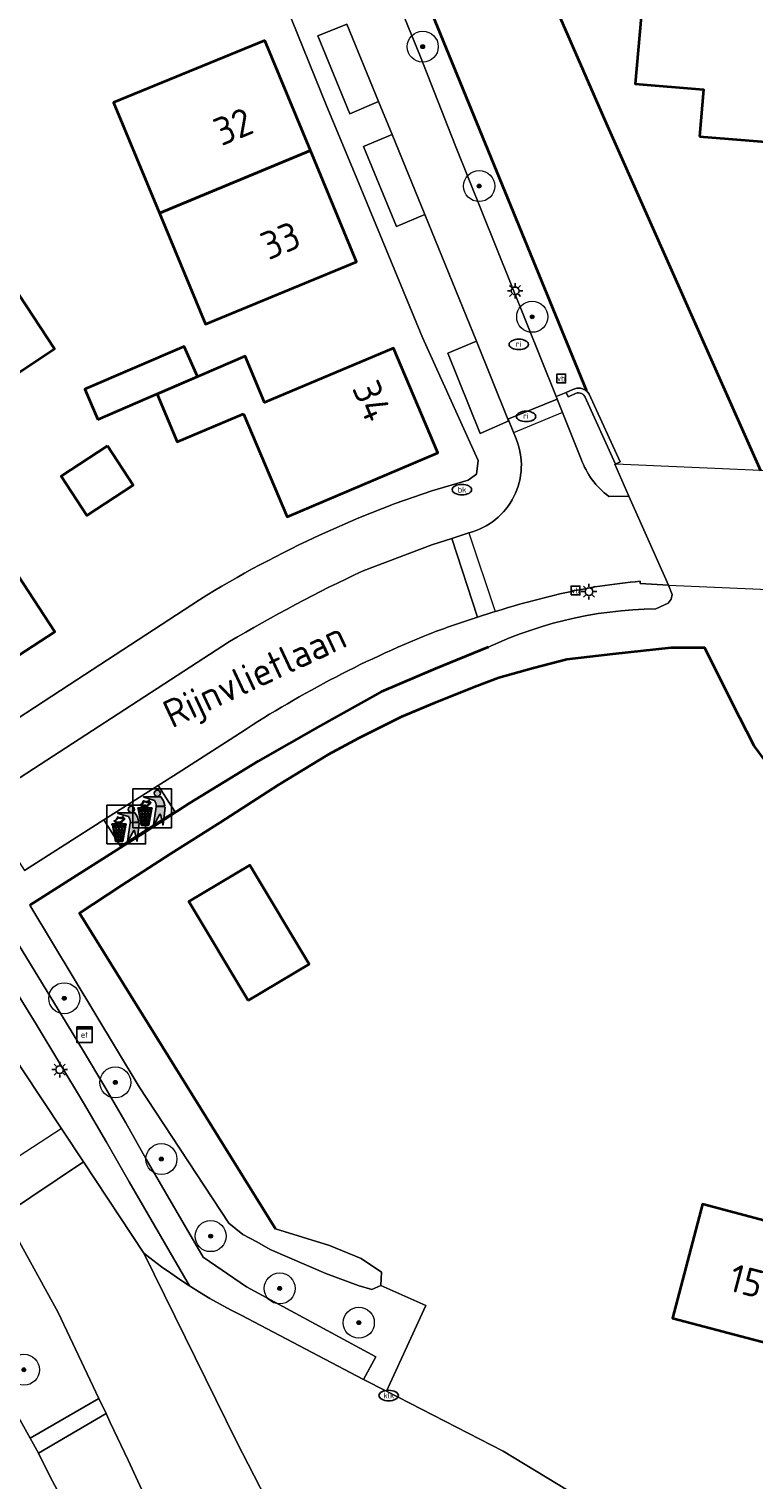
# Model space of a CAD drawing. Header units: metres. Extents: x 89394 to 92106, y 463550 to 466167.
# Tile 32 of 112: x 90460 to 90507, y 465212 to 465305. Entities that reach past the tile are written whole.
import ezdxf
from ezdxf.enums import TextEntityAlignment as Align

# ---------------------------------------------------------------- set-up
doc = ezdxf.new("R2010")
doc.units = ezdxf.units.M
for name, color, linetype, lineweight in [('B-PV-GK-BESCHOEIING-G', 253, 'OB-BESCHOEIING-BLOK', 35), ('B-PV-GR-BOOM-S', 90, 'Continuous', 25), ('B-PV-IE-AFVAL APART PLAATS-S', 7, 'Continuous', 25), ('B-PV-IE-MEUBILAIR-S', 7, 'Continuous', 25), ('B-PV-IE-TERREINAFSCHEIDING_KUNSTMATIG_MUUR-G', 7, 'Continuous', 18), ('B-PV-IE-TERREINAFSCHEIDING_KUNSTMATIG_MUUR-GV', 7, 'Continuous', 18), ('B-PV-KW-KUNSTWERK_DEK-GV', 170, 'Continuous', 18), ('B-PV-OG-BEBOUWING-GV', 7, 'Continuous', 35), ('B-PV-OG-BEBOUWING-T18', 1, 'Continuous', 18), ('B-PV-OG-TERREIN_BEGROEID-GV', 7, 'Continuous', 18), ('B-PV-OG-TERREIN_ERF-GV', 50, 'Continuous', 18), ('B-PV-OG-TOPOGRAFIE-T18', 1, 'Continuous', 18), ('B-PV-OG-WATER-GV', 130, 'Continuous', 18), ('B-PV-VH-VERHARDING_ASFALT-GV', 210, 'Continuous', 18), ('B-PV-VH-VERHARDING_BETONSTRAATSTEEN-GV', 190, 'Continuous', 18), ('B-PV-VH-VERHARDING_OPEN-GV', 40, 'Continuous', 18), ('B-PV-VH-VERHARDING_OPEN_TEGEL-GV', 90, 'Continuous', 18), ('B-PV-VH-VERHARDING_STRAATBAKSTEEN-GV', 40, 'Continuous', 18), ('B-PV-VW-MARKERING_PICTOGRAM-G', 7, 'Continuous', 18)]:
    doc.layers.add(name, color=color, linetype=linetype, lineweight=lineweight)
doc.styles.add('NLCS-ISO', font='NLCS-ISO.ttf')
doc.styles.add('NLCS-ISO-M500-T18', font='NLCS-ISO.ttf', dxfattribs={"height": 0.9})
doc.linetypes.add('OB-BESCHOEIING-BLOK', pattern='A,6,-1,[152,NLCS.SHX,S=2,R=0,X=-1,Y=0]', length=7)

# ---------------------------------------------------------------- blocks, each defined once
blk = doc.blocks.new('SIE-AFVAL APART PLAATS-SO')
h = blk.add_hatch(color=256)
h.dxf.hatch_style = 1
h.paths.add_polyline_path([(-0.09, 0.07), (-1.76, 0.07, 0.819081), (-1.79, -0.09), (-1.4, -2.19, 0.36153), (-1.37, -2.21), (-0.47, -2.21, 0.36153), (-0.44, -2.19), (-0.05, -0.09, 0.819081)])
h.paths.add_polyline_path([(-0.16, -0.1), (-0.2, -0.33), (-0.49, -0.33), (-0.47, -0.1)], flags=16)
h.paths.add_polyline_path([(-0.55, -0.1), (-0.58, -0.33), (-0.87, -0.33), (-0.87, -0.1)], flags=16)
h.paths.add_polyline_path([(-0.22, -0.42), (-0.27, -0.73), (-0.53, -0.73), (-0.5, -0.42)], flags=16)
h.paths.add_polyline_path([(-0.58, -0.42), (-0.61, -0.73), (-0.87, -0.73), (-0.87, -0.42)], flags=16)
h.paths.add_polyline_path([(-0.95, -0.1), (-0.95, -0.33), (-1.27, -0.33), (-1.29, -0.1)], flags=16)
h.paths.add_polyline_path([(-0.95, -0.42), (-0.95, -0.73), (-1.23, -0.73), (-1.26, -0.42)], flags=16)
h.paths.add_polyline_path([(-0.29, -0.83), (-0.34, -1.09), (-0.56, -1.09), (-0.54, -0.83)], flags=16)
h.paths.add_polyline_path([(-0.62, -0.83), (-0.65, -1.09), (-0.87, -1.09), (-0.87, -0.83)], flags=16)
h.paths.add_polyline_path([(-0.95, -0.83), (-0.95, -1.09), (-1.2, -1.09), (-1.22, -0.83)], flags=16)
h.paths.add_polyline_path([(-1.35, -0.33), (-1.64, -0.33), (-1.69, -0.1), (-1.37, -0.1)], flags=16)
h.paths.add_polyline_path([(-1.34, -0.42), (-1.31, -0.73), (-1.57, -0.73), (-1.63, -0.42)], flags=16)
h.paths.add_polyline_path([(-0.36, -1.18), (-0.41, -1.44), (-0.6, -1.44), (-0.57, -1.18)], flags=16)
h.paths.add_polyline_path([(-0.65, -1.18), (-0.68, -1.44), (-0.87, -1.44), (-0.87, -1.18)], flags=16)
h.paths.add_polyline_path([(-1.3, -0.83), (-1.28, -1.09), (-1.5, -1.09), (-1.55, -0.83)], flags=16)
h.paths.add_polyline_path([(-0.95, -1.18), (-0.95, -1.44), (-1.17, -1.44), (-1.19, -1.18)], flags=16)
h.paths.add_polyline_path([(-0.42, -1.53), (-0.47, -1.79), (-0.63, -1.79), (-0.6, -1.53)], flags=16)
h.paths.add_polyline_path([(-1.27, -1.18), (-1.25, -1.44), (-1.44, -1.44), (-1.49, -1.18)], flags=16)
h.paths.add_polyline_path([(-0.69, -1.53), (-0.71, -1.79), (-0.87, -1.79), (-0.87, -1.53)], flags=16)
h.paths.add_polyline_path([(-0.95, -1.53), (-0.95, -1.79), (-1.13, -1.79), (-1.16, -1.53)], flags=16)
h.paths.add_polyline_path([(-1.24, -1.53), (-1.22, -1.79), (-1.37, -1.79), (-1.42, -1.53)], flags=16)
h.paths.add_polyline_path([(-0.49, -1.89), (-0.53, -2.13), (-0.66, -2.13), (-0.64, -1.89)], flags=16)
h.paths.add_polyline_path([(-0.72, -1.89), (-0.74, -2.13), (-0.87, -2.13), (-0.87, -1.89)], flags=16)
h.paths.add_polyline_path([(-0.95, -1.89), (-0.95, -2.13), (-1.1, -2.13), (-1.12, -1.89)], flags=16)
h.paths.add_polyline_path([(-1.21, -1.89), (-1.18, -2.13), (-1.31, -2.13), (-1.35, -1.89)], flags=16)
h.paths.add_polyline_path([(-0.19, 0.78, -0.01173), (-0.3, 0.78, -0.148797), (-0.42, 1.03, -0.136076), (-0.69, 0.87), (-0.78, 0.85, -0.038293), (-1.14, 0.96), (-1.19, 0.81, -0.243822), (-1.56, 0.45, 0.344326), (-1, 0.22, -0.139345), (-0.6, 0.22, 0.618436), (-0.56, 0.27, -0.441494), (-0.47, 0.44, 0.309048)])
h.paths.add_polyline_path([(-0.49, 0.51, 0.351556), (-0.64, 0.31, 0.121061), (-1.02, 0.29, -0.288745), (-1.45, 0.42, 0.203599), (-1.12, 0.79), (-1.09, 0.87, 0.083075), (-0.28, 0.71, -0.242261)], flags=16)
h.paths.add_polyline_path([(-0.4, 0.79, -0.023345), (-0.63, 0.82, 0.07081), (-0.46, 0.9, 0.059965)], flags=16)
h.paths.add_polyline_path([(1.12, 1.48), (-1.07, 1.48, 0.860559), (-1.08, 1.42), (0.29, 1, -0.146703), (0.53, 0.28, 0.421968), (0.56, 0.25), (1.6, 0.31, 0.450293), (1.63, 0.34, 0.122241)])
h.paths.add_polyline_path([(0.26, 1.93, 1), (1.07, 1.93, 1)])
h.paths.add_polyline_path([(1.65, 0.15, 0.429303), (1.62, 0.18), (0.55, 0.23, 0.38429), (0.51, 0.2), (0.16, -2.16, 0.83726), (0.22, -2.18), (0.99, -0.78, -0.688204), (1.05, -0.78), (1.36, -2.14, 0.84934), (1.42, -2.14)])
for p, q in [((-0.09, 0.07), (-1.76, 0.07)), ((-1.4, -2.19), (-1.79, -0.09)), ((-1.37, -0.1), (-1.69, -0.1)), ((-1.64, -0.33), (-1.69, -0.1)), ((-1.64, -0.33), (-1.35, -0.33)), ((-1.63, -0.42), (-1.34, -0.42)), ((-1.57, -0.73), (-1.63, -0.42)), ((-1.57, -0.73), (-1.31, -0.73)), ((-1.55, -0.83), (-1.3, -0.83)), ((-1.5, -1.09), (-1.55, -0.83)), ((-1.5, -1.09), (-1.28, -1.09)), ((-1.49, -1.18), (-1.27, -1.18)), ((-1.44, -1.44), (-1.49, -1.18)), ((-1.44, -1.44), (-1.25, -1.44)), ((-1.42, -1.53), (-1.24, -1.53)), ((-1.37, -1.79), (-1.42, -1.53)), ((-1.37, -1.79), (-1.22, -1.79)), ((-0.95, -0.1), (-1.29, -0.1)), ((-1.27, -0.33), (-0.95, -0.33)), ((-1.26, -0.42), (-0.95, -0.42)), ((-1.23, -0.73), (-0.95, -0.73)), ((-1.22, -0.83), (-0.95, -0.83)), ((-1.2, -1.09), (-0.95, -1.09)), ((-1.19, -1.18), (-0.95, -1.18)), ((-1.17, -1.44), (-0.95, -1.44)), ((-1.16, -1.53), (-0.95, -1.53)), ((-1.13, -1.79), (-0.95, -1.79)), ((-0.95, -0.1), (-0.95, -0.33)), ((-0.95, -0.42), (-0.95, -0.73)), ((-0.95, -0.83), (-0.95, -1.09)), ((-0.95, -1.18), (-0.95, -1.44)), ((-0.95, -1.53), (-0.95, -1.79)), ((-0.87, -0.1), (-0.87, -0.33)), ((-0.55, -0.1), (-0.87, -0.1)), ((-0.87, -0.33), (-0.58, -0.33)), ((-0.87, -0.42), (-0.87, -0.73)), ((-0.87, -0.42), (-0.58, -0.42)), ((-0.87, -0.73), (-0.61, -0.73)), ((-0.87, -0.83), (-0.62, -0.83)), ((-0.87, -0.83), (-0.87, -1.09)), ((-0.87, -1.09), (-0.65, -1.09)), ((-0.87, -1.18), (-0.65, -1.18)), ((-0.87, -1.18), (-0.87, -1.44)), ((-0.87, -1.44), (-0.68, -1.44)), ((-0.87, -1.53), (-0.69, -1.53)), ((-0.87, -1.53), (-0.87, -1.79)), ((-0.87, -1.79), (-0.71, -1.79)), ((-0.63, -1.79), (-0.47, -1.79)), ((-0.6, -1.44), (-0.41, -1.44)), ((-0.6, -1.53), (-0.42, -1.53)), ((-0.57, -1.18), (-0.36, -1.18)), ((-0.56, -1.09), (-0.34, -1.09)), ((-0.54, -0.83), (-0.29, -0.83)), ((-0.53, -0.73), (-0.27, -0.73)), ((-0.5, -0.42), (-0.22, -0.42)), ((-0.49, -0.33), (-0.2, -0.33)), ((-0.16, -0.1), (-0.47, -0.1)), ((-0.47, -1.79), (-0.42, -1.53)), ((-0.44, -2.19), (-0.05, -0.09)), ((-0.41, -1.44), (-0.36, -1.18)), ((-0.34, -1.09), (-0.29, -0.83)), ((-0.27, -0.73), (-0.22, -0.42)), ((-0.2, -0.33), (-0.16, -0.1)), ((-1.37, -2.21), (-0.47, -2.21)), ((-1.31, -2.13), (-1.35, -1.89)), ((-1.35, -1.89), (-1.21, -1.89)), ((-1.31, -2.13), (-1.18, -2.13)), ((-1.12, -1.89), (-0.95, -1.89)), ((-1.1, -2.13), (-0.95, -2.13)), ((-0.95, -1.89), (-0.95, -2.13)), ((-0.87, -1.89), (-0.87, -2.13)), ((-0.87, -1.89), (-0.72, -1.89)), ((-0.87, -2.13), (-0.74, -2.13)), ((-0.66, -2.13), (-0.53, -2.13)), ((-0.64, -1.89), (-0.49, -1.89)), ((-0.53, -2.13), (-0.49, -1.89))]:
    blk.add_line(p, q)
blk.add_lwpolyline([(-2.5, -2.51), (2.5, -2.51), (2.5, 2.49), (-2.5, 2.49)], close=True)
for points in [[(-0.78, 0.85, -0.038293), (-1.14, 0.96), (-1.19, 0.81, -0.243822), (-1.56, 0.45, 0.344326), (-1, 0.22, -0.139345), (-0.6, 0.22, 0.618436), (-0.56, 0.27, -0.441494), (-0.47, 0.44, 0.309048), (-0.19, 0.78, -0.01173), (-0.3, 0.78, -0.01173)], [(-0.78, 0.85), (-0.69, 0.87, 0.136076), (-0.42, 1.03, 0.156405), (-0.29, 0.77)], [(-0.78, 0.85), (-0.69, 0.87, 0.136076), (-0.42, 1.03, 0.148797), (-0.3, 0.78, 0.148797)], [(-0.63, 0.82, 0.07081), (-0.46, 0.9, 0.059965), (-0.4, 0.79, 0.059965)], [(-0.4, 0.79, -0.023345), (-0.63, 0.82)]]:
    blk.add_lwpolyline(points, format="xyb")
for points in [[(-1.09, 0.87), (-1.12, 0.79, -0.203599), (-1.45, 0.42, 0.288745), (-1.02, 0.29, -0.121061), (-0.64, 0.31, -0.351556), (-0.49, 0.51, 0.242261), (-0.28, 0.71, -0.083075)], [(-1.07, 1.48), (1.12, 1.48, -0.122241), (1.63, 0.34, -0.450293), (1.6, 0.31), (0.56, 0.25, -0.421968), (0.53, 0.28, 0.146703), (0.29, 1), (-1.08, 1.42, -0.860559)], [(0.55, 0.23), (1.62, 0.18, -0.429303), (1.65, 0.15), (1.42, -2.14, -0.84934), (1.36, -2.14), (1.05, -0.78, 0.688204), (0.99, -0.78), (0.22, -2.18, -0.83726), (0.16, -2.16), (0.51, 0.2, -0.38429)]]:
    blk.add_lwpolyline(points, format="xyb", close=True)
for points in [[(-1.35, -0.33), (-1.37, -0.1)], [(-1.31, -0.73), (-1.34, -0.42)], [(-1.28, -1.09), (-1.3, -0.83)], [(-1.27, -0.33), (-1.29, -0.1)], [(-1.25, -1.44), (-1.27, -1.18)], [(-1.23, -0.73), (-1.26, -0.42)], [(-1.22, -1.79), (-1.24, -1.53)], [(-1.2, -1.09), (-1.22, -0.83)], [(-1.17, -1.44), (-1.19, -1.18)], [(-1.13, -1.79), (-1.16, -1.53)], [(-0.71, -1.79), (-0.69, -1.53)], [(-0.68, -1.44), (-0.65, -1.18)], [(-0.65, -1.09), (-0.62, -0.83)], [(-0.63, -1.79), (-0.6, -1.53)], [(-0.61, -0.73), (-0.58, -0.42)], [(-0.6, -1.44), (-0.57, -1.18)], [(-0.58, -0.33), (-0.55, -0.1)], [(-0.56, -1.09), (-0.54, -0.83)], [(-0.53, -0.73), (-0.5, -0.42)], [(-0.49, -0.33), (-0.47, -0.1)], [(-1.18, -2.13), (-1.21, -1.89)], [(-1.18, -2.22), (-1.18, -2.21)], [(-1.1, -2.13), (-1.12, -1.89)], [(-0.74, -2.13), (-0.72, -1.89)], [(-0.66, -2.13), (-0.64, -1.89)]]:
    blk.add_lwpolyline(points)
blk.add_circle((0.66, 1.93), 0.401)
for centre, radius, start, end in [((-1.76, -0.01), 0.0869, 90, 247.281), ((-0.09, -0.01), 0.0869, 292.719, 90), ((-1.37, -2.18), 0.0318, 190.4943, 270), ((-0.47, -2.18), 0.0318, 270, 349.5057)]:
    blk.add_arc(centre, radius, start, end)
blk = doc.blocks.new('SIE-MEUBILAIR_BORD_VERKEER-SO')
blk.add_lwpolyline([(-0.5625, -0.5625), (0.5625, -0.5625), (0.5625, 0.5625), (-0.5625, 0.5625)], close=True)
at = {"style": 'NLCS-ISO'}
blk.add_text('vb', height=0.75, dxfattribs=at).set_placement((0, 0), align=Align.MIDDLE_CENTER)
blk = doc.blocks.new('SIE-MEUBILAIR_KAST_ELEKTRA-SO')
for points in [[(-1, 1), (1, 1), (1, 0.84), (-1, 0.84)], [(-1, 0.76), (1, 0.76), (1, -1), (-1, -1)]]:
    blk.add_lwpolyline(points, close=True)
at = {"style": 'NLCS-ISO'}
blk.add_text('et', height=0.75, dxfattribs=at).set_placement((0, 0), align=Align.MIDDLE_CENTER)
blk = doc.blocks.new('SIE-MEUBILAIR_PAAL_LICHTMAST-SO')
for points in [[(-0.62, 0), (-1, 0)], [(-0.71, 0.71), (-0.44, 0.44)], [(0, 1), (0, 0.62)], [(0.44, 0.44), (0.71, 0.71)], [(1, 0), (0.62, 0)], [(-0.71, -0.71), (-0.44, -0.44)], [(0, -0.62), (0, -1)], [(0.44, -0.44), (0.71, -0.71)]]:
    blk.add_lwpolyline(points)
blk.add_circle((0, 0), 0.5)
blk = doc.blocks.new('SIE-MEUBILAIR_PUT_KOLK-SO')
blk.add_ellipse((0, 0), major_axis=(1.25, 0), ratio=0.54)
at = {"style": 'NLCS-ISO'}
blk.add_text('klk', height=0.75, dxfattribs=at).set_placement((0.03, 0), align=Align.MIDDLE_CENTER)
blk = doc.blocks.new('SIE-MEUBILAIR_PUT_RIOOLPUT-SO')
blk.add_ellipse((0, 0), major_axis=(1.25, 0), ratio=0.54)
at = {"style": 'NLCS-ISO'}
blk.add_text('ri', height=0.75, dxfattribs=at).set_placement((-0.04, 0.07), align=Align.MIDDLE_CENTER)
blk = doc.blocks.new('SIE-MEUBILAIR_PUT_BRANDKRAAN-SO')
blk.add_ellipse((0, 0), major_axis=(1.25, 0), ratio=0.54)
at = {"style": 'NLCS-ISO'}
blk.add_text('bk', height=0.75, dxfattribs=at).set_placement((0.03, 0), align=Align.MIDDLE_CENTER)
blk = doc.blocks.new('SGR-BOOM_GBKN-SO')
at = {"linetype": 'ByBlock', "lineweight": 18}
h = blk.add_hatch(color=0, dxfattribs=at)
h.dxf.hatch_style = 1
edge = h.paths.add_edge_path()
edge.add_arc((0, 0), 0.25, 0, 360)
at = {"color": 0, "linetype": 'ByBlock', "lineweight": 18}
for radius in [2, 0.25]:
    blk.add_circle((0, 0), radius, dxfattribs=at)
at = {"color": 0, "linetype": 'ByBlock', "lineweight": 18, "style": 'NLCS-ISO'}
blk.add_attdef('SOORT', (2.5, 0), '', height=1.5, dxfattribs=at)

msp = doc.modelspace()

# ---------------------------------------------------------------- linework, layer by layer
at = {"layer": 'B-PV-GK-BESCHOEIING-G', "flags": 128}
for points in [[(90474.04, 465338.343), (90477.257, 465329.717), (90480.12, 465321.933), (90484.432, 465311.162), (90491.097, 465294.847), (90496.354, 465281.981)], [(90562.535, 465304.923), (90560.215, 465305.392), (90556.928, 465306.039), (90553.638, 465306.668), (90550.345, 465307.278), (90548.508, 465307.586), (90546.669, 465307.88), (90544.828, 465308.161), (90542.985, 465308.429), (90541.14, 465308.684), (90536.542, 465309.274), (90533.562, 465309.606), (90530.579, 465309.916), (90527.595, 465310.206), (90524.608, 465310.475), (90521.62, 465310.724), (90518.63, 465310.951), (90515.638, 465311.158), (90511.015, 465311.474), (90505.026, 465311.89), (90498.41, 465312.267), (90492.892, 465312.669), (90492.227, 465311.672), (90497.631, 465299.249), (90507.576, 465276.845)], [(90490.027, 465265.457), (90486.607, 465264.071), (90483.132, 465262.585), (90479.197, 465260.38), (90475.203, 465258.108), (90470.795, 465255.393), (90467.616, 465253.332), (90463.516, 465250.737), (90461.624, 465249.539), (90460.503, 465248.83)], [(90539.389, 465243.286), (90534.279, 465244.879), (90532.15, 465249.591), (90520.369, 465252.539), (90512.108, 465254.696), (90510.253, 465255.842), (90508.496, 465257.295), (90507.163, 465259.088), (90505.765, 465261.832), (90503.994, 465265.414), (90501.812, 465265.406), (90498.056, 465265.003), (90495.103, 465264.659), (90492.94, 465264.096), (90490.723, 465263.49), (90489.297, 465262.95), (90486.55, 465261.852), (90484.453, 465260.975), (90481.701, 465259.588), (90479.689, 465258.518), (90476.526, 465256.577), (90472.755, 465254.15), (90469.552, 465252.124), (90466.397, 465250.097), (90463.71, 465248.308), (90476.329, 465227.947)]]:
    msp.add_lwpolyline(points, dxfattribs=at)
at = {"layer": 'B-PV-IE-TERREINAFSCHEIDING_KUNSTMATIG_MUUR-G'}
msp.add_lwpolyline([(90496.532, 465281.775, 0.088451), (90496.354, 465281.981)], format="xyb", dxfattribs=at)
at = {"layer": 'B-PV-IE-TERREINAFSCHEIDING_KUNSTMATIG_MUUR-GV', "flags": 128}
for points in [[(90498.236, 465277.263), (90498.53, 465277.399), (90496.532, 465281.775), (90496.452, 465281.892), (90496.354, 465281.981), (90496.271, 465282.04), (90496.197, 465282.081), (90496.1, 465282.12), (90495.979, 465282.149), (90495.897, 465282.158), (90495.742, 465282.152), (90495.602, 465282.119), (90495.474, 465282.063), (90495.044, 465281.88), (90495.176, 465281.595), (90495.576, 465281.778)], [(90496.258, 465281.627), (90498.236, 465277.263)]]:
    msp.add_lwpolyline(points, dxfattribs=at)
at = {"layer": 'B-PV-IE-TERREINAFSCHEIDING_KUNSTMATIG_MUUR-GV'}
msp.add_lwpolyline([(90495.576, 465281.778, -0.414562), (90496.258, 465281.627)], format="xyb", dxfattribs=at)
at = {"layer": 'B-PV-KW-KUNSTWERK_DEK-GV', "flags": 128}
msp.add_lwpolyline([(90511.602, 465269.025), (90509.1, 465274.701), (90508.167, 465276.818), (90507.576, 465276.845), (90498.236, 465277.263), (90498.183, 465277.25), (90499.096, 465275.201), (90501.653, 465269.459), (90511.036, 465269.05)], close=True, dxfattribs=at)
at = {"layer": 'B-PV-OG-BEBOUWING-GV', "flags": 128}
for points in [[(90503.636, 465298.373), (90508.711, 465297.983), (90509.514, 465307.513), (90500.08, 465308.305), (90499.498, 465301.785), (90503.898, 465301.409)], [(90475.63, 465304.57), (90465.89, 465300.571), (90468.853, 465293.443), (90478.573, 465297.474)], [(90478.573, 465297.474), (90468.853, 465293.443), (90471.825, 465286.292), (90481.55, 465290.296)], [(90459.786, 465288.189), (90453.24, 465283.842), (90455.26, 465280.901), (90458.875, 465283.285), (90459.205, 465282.785), (90462.094, 465284.691)], [(90464.886, 465280.14), (90468.096, 465281.523), (90471.305, 465282.906), (90470.451, 465284.85), (90467.249, 465283.47), (90464.046, 465282.09)], [(90474.264, 465280.499), (90477.088, 465273.866), (90486.788, 465277.98), (90483.925, 465284.731), (90475.622, 465281.24), (90474.366, 465284.227), (90468.706, 465281.761), (90469.989, 465278.691)], [(90465.51, 465278.432), (90462.512, 465276.477), (90464.169, 465273.951), (90467.155, 465275.909)], [(90449.648, 465267.265), (90453.718, 465260.991), (90462.121, 465266.445), (90458.009, 465272.706)], [(90474.573, 465242.687), (90478.486, 465245.029), (90474.664, 465251.413), (90470.752, 465249.07)]]:
    msp.add_lwpolyline(points, close=True, dxfattribs=at)
msp.add_lwpolyline([(90507.878, 465228.476), (90503.837, 465229.545), (90501.894, 465222.202), (90514.784, 465218.792)], dxfattribs=at)
at = {"layer": 'B-PV-OG-TERREIN_BEGROEID-GV', "flags": 128}
for points in [[(90483.216, 465309.545), (90485.664, 465303.511), (90487.904, 465297.821), (90490.536, 465291.257), (90494.407, 465281.624), (90495.044, 465281.88), (90495.474, 465282.063), (90495.602, 465282.119), (90495.742, 465282.152), (90495.897, 465282.158), (90495.979, 465282.149), (90496.1, 465282.12), (90496.197, 465282.081), (90496.271, 465282.04), (90496.354, 465281.981), (90491.097, 465294.847), (90484.432, 465311.162)], [(90474.215, 465227.596), (90473.331, 465228.325), (90467.546, 465237.105), (90460.503, 465248.83), (90461.624, 465249.539), (90463.516, 465250.737), (90467.616, 465253.332), (90470.795, 465255.393), (90475.203, 465258.108), (90479.197, 465260.38), (90483.132, 465262.585), (90486.607, 465264.071), (90490.027, 465265.457), (90490.705, 465265.763), (90491.392, 465266.05), (90492.087, 465266.318), (90492.789, 465266.565), (90493.498, 465266.792), (90494.213, 465266.999), (90494.934, 465267.185), (90495.66, 465267.35), (90496.39, 465267.495), (90497.124, 465267.619), (90497.862, 465267.721), (90498.601, 465267.803), (90499.343, 465267.863), (90500.087, 465267.902), (90500.831, 465267.92), (90501.631, 465268.292), (90501.827, 465268.553), (90501.876, 465268.863), (90501.653, 465269.459), (90499.817, 465269.572), (90499.825, 465269.71)], [(90473.7, 465259.691), (90469.75, 465257.164), (90468.758, 465256.533), (90469.849, 465254.869), (90466.337, 465252.625), (90465.277, 465254.318), (90460.166, 465251.066)], [(90458.438, 465248.437), (90461.314, 465243.761), (90462.569, 465241.719), (90463.957, 465239.42), (90465.325, 465237.109), (90466.674, 465234.786), (90468.003, 465232.452), (90471.67, 465226.133), (90474.464, 465224.219), (90482.787, 465219.714), (90481.996, 465218.238), (90483.473, 465217.482), (90486.014, 465223.008), (90483.104, 465224.301), (90482.534, 465224.052), (90481.644, 465224.301), (90479.577, 465225.067), (90475.979, 465226.634), (90475.124, 465227.115), (90474.215, 465227.596)], [(90443.693, 465244.396), (90448.149, 465237.127), (90450.868, 465232.735), (90453.995, 465227.364), (90456.266, 465223.322), (90457.382, 465220.973), (90457.202, 465220.42), (90460.521, 465214.467), (90464.949, 465217.021), (90462.327, 465222.554), (90458.862, 465228.859)], [(90467.949, 465210.604), (90466.827, 465213.039), (90465.685, 465215.465), (90465.415, 465216.048), (90461.052, 465213.488), (90461.816, 465211.971), (90462.559, 465210.576)]]:
    msp.add_lwpolyline(points, dxfattribs=at)
at = {"layer": 'B-PV-OG-TERREIN_BEGROEID-GV'}
for points in [[(90499.825, 465269.71, 0.033737), (90494.648, 465268.896)], [(90494.648, 465268.896, 0.019579), (90489.341, 465267.398)], [(90489.341, 465267.398, 0.011721), (90486.26, 465266.316)], [(90486.26, 465266.316, 0.051415), (90473.7, 465259.691)]]:
    msp.add_lwpolyline(points, format="xyb", dxfattribs=at)
at = {"layer": 'B-PV-OG-TERREIN_BEGROEID-GV', "flags": 128}
msp.add_lwpolyline([(90456.511, 465248.234), (90456.144, 465247.385), (90455.949, 465246.48), (90455.934, 465245.555), (90456.098, 465244.644), (90456.436, 465243.783), (90457.377, 465242.252), (90459.975, 465238.268), (90463.948, 465232.275), (90467.848, 465226.39), (90468.415, 465225.946), (90468.991, 465225.513), (90469.576, 465225.093), (90470.169, 465224.685), (90470.789, 465224.276), (90466.91, 465230.982), (90465.439, 465233.542), (90463.948, 465236.09), (90462.436, 465238.626), (90460.904, 465241.15), (90459.352, 465243.661)], close=True, dxfattribs=at)
at = {"layer": 'B-PV-OG-TERREIN_ERF-GV', "flags": 128}
for points in [[(90511.015, 465311.474), (90505.026, 465311.89), (90498.41, 465312.267), (90492.892, 465312.669), (90492.227, 465311.672), (90497.631, 465299.249), (90507.576, 465276.845)], [(90423.331, 465305.436), (90441.5, 465277.736), (90442.275, 465276.574), (90454.695, 465257.587), (90463.029, 465263.029), (90471.427, 465268.518)], [(90479.358, 465272.772), (90481.691, 465273.79), (90484.034, 465274.711), (90486.392, 465275.531), (90488.738, 465276.226), (90489.271, 465276.62), (90489.383, 465277.492), (90485.794, 465285.428), (90481.422, 465296.042), (90479.637, 465300.314), (90477.358, 465305.939)], [(90507.163, 465259.088), (90505.765, 465261.832), (90503.994, 465265.414), (90501.812, 465265.406), (90498.056, 465265.003), (90495.103, 465264.659), (90492.94, 465264.096), (90490.723, 465263.49), (90489.297, 465262.95), (90486.55, 465261.852), (90484.453, 465260.975), (90481.701, 465259.588), (90479.689, 465258.518), (90476.526, 465256.577), (90472.755, 465254.15), (90469.552, 465252.124), (90466.397, 465250.097), (90463.71, 465248.308), (90476.329, 465227.947), (90479.799, 465226.885), (90481.843, 465226.051), (90483.157, 465225.162), (90483.104, 465224.301), (90486.014, 465223.008), (90483.473, 465217.482), (90490.996, 465213.63), (90497.965, 465209.392)], [(90514.784, 465218.792), (90501.894, 465222.202), (90503.837, 465229.545), (90507.878, 465228.476)]]:
    msp.add_lwpolyline(points, dxfattribs=at)
for points in [[(90508.711, 465297.983), (90503.636, 465298.373), (90503.898, 465301.409), (90499.498, 465301.785), (90500.08, 465308.305), (90509.514, 465307.513)], [(90465.89, 465300.571), (90475.63, 465304.57), (90478.573, 465297.474), (90481.55, 465290.296), (90471.825, 465286.292), (90468.853, 465293.443)], [(90453.24, 465283.842), (90459.786, 465288.189), (90462.094, 465284.691), (90459.205, 465282.785), (90458.875, 465283.285), (90455.26, 465280.901)], [(90468.096, 465281.523), (90464.886, 465280.14), (90464.046, 465282.09), (90467.249, 465283.47), (90470.451, 465284.85), (90471.305, 465282.906)], [(90475.622, 465281.24), (90483.925, 465284.731), (90486.788, 465277.98), (90477.088, 465273.866), (90474.264, 465280.499), (90469.989, 465278.691), (90468.706, 465281.761), (90474.366, 465284.227)], [(90465.51, 465278.432), (90467.155, 465275.909), (90464.169, 465273.951), (90462.512, 465276.477)], [(90453.718, 465260.991), (90449.648, 465267.265), (90458.009, 465272.706), (90462.121, 465266.445)], [(90474.573, 465242.687), (90470.752, 465249.07), (90474.664, 465251.413), (90478.486, 465245.029)]]:
    msp.add_lwpolyline(points, close=True, dxfattribs=at)
at = {"layer": 'B-PV-OG-TERREIN_ERF-GV'}
msp.add_lwpolyline([(90471.427, 465268.518, -0.031073), (90479.358, 465272.772)], format="xyb", dxfattribs=at)
at = {"layer": 'B-PV-OG-WATER-GV', "flags": 128}
for points in [[(90507.576, 465276.845), (90497.631, 465299.249), (90492.227, 465311.672), (90492.892, 465312.669), (90498.41, 465312.267), (90505.026, 465311.89), (90511.015, 465311.474)], [(90484.432, 465311.162), (90491.097, 465294.847), (90496.354, 465281.981), (90496.452, 465281.892), (90496.532, 465281.775), (90498.53, 465277.399), (90498.236, 465277.263), (90498.183, 465277.25), (90499.096, 465275.201), (90501.653, 465269.459), (90501.876, 465268.863), (90501.827, 465268.553), (90501.631, 465268.292), (90500.831, 465267.92), (90500.087, 465267.902), (90499.343, 465267.863), (90498.601, 465267.803), (90497.862, 465267.721), (90497.124, 465267.619), (90496.39, 465267.495), (90495.66, 465267.35), (90494.934, 465267.185), (90494.213, 465266.999), (90493.498, 465266.792), (90492.789, 465266.565), (90492.087, 465266.318), (90491.392, 465266.05), (90490.705, 465265.763), (90490.027, 465265.457), (90486.607, 465264.071), (90483.132, 465262.585), (90479.197, 465260.38), (90475.203, 465258.108), (90470.795, 465255.393), (90467.616, 465253.332), (90463.516, 465250.737), (90461.624, 465249.539), (90460.503, 465248.83), (90467.546, 465237.105), (90473.331, 465228.325), (90474.215, 465227.596), (90475.124, 465227.115), (90475.979, 465226.634), (90479.577, 465225.067), (90481.644, 465224.301), (90482.534, 465224.052), (90483.104, 465224.301), (90483.157, 465225.162), (90481.843, 465226.051), (90479.799, 465226.885), (90476.329, 465227.947), (90463.71, 465248.308), (90466.397, 465250.097), (90469.552, 465252.124), (90472.755, 465254.15), (90476.526, 465256.577), (90479.689, 465258.518), (90481.701, 465259.588), (90484.453, 465260.975), (90486.55, 465261.852), (90489.297, 465262.95), (90490.723, 465263.49), (90492.94, 465264.096), (90495.103, 465264.659), (90498.056, 465265.003), (90501.812, 465265.406), (90503.994, 465265.414), (90505.765, 465261.832), (90507.163, 465259.088)]]:
    msp.add_lwpolyline(points, dxfattribs=at)
at = {"layer": 'B-PV-VH-VERHARDING_ASFALT-GV', "flags": 128}
for points in [[(90462.559, 465210.576), (90461.816, 465211.971), (90461.052, 465213.488), (90460.521, 465214.467), (90457.202, 465220.42), (90457.382, 465220.973), (90456.266, 465223.322), (90453.995, 465227.364), (90450.868, 465232.735), (90448.149, 465237.127), (90443.693, 465244.396), (90440.222, 465249.752), (90431.903, 465262.294), (90405.166, 465303.081), (90404.791, 465303.648), (90402.323, 465307.378)], [(90447.86, 465256.903), (90447.538, 465257.385), (90442.434, 465254.006), (90442.769, 465253.495), (90448.454, 465244.834), (90457.44, 465231.113), (90458.862, 465228.859), (90463.948, 465232.275), (90459.975, 465238.268), (90457.377, 465242.252), (90456.436, 465243.783), (90456.098, 465244.644), (90455.934, 465245.555), (90455.949, 465246.48), (90456.144, 465247.385), (90456.511, 465248.234), (90456.775, 465248.657), (90457.082, 465249.049), (90457.432, 465249.334), (90457.861, 465249.6), (90459.141, 465250.415), (90459.336, 465250.539), (90456.518, 465254.882), (90455.03, 465253.916)], [(90477.616, 465206.854), (90473.816, 465214.242), (90467.848, 465226.39), (90463.948, 465232.275), (90458.862, 465228.859), (90462.327, 465222.554), (90464.949, 465217.021), (90465.415, 465216.048), (90465.685, 465215.465), (90466.827, 465213.039), (90467.949, 465210.604)], [(90497.965, 465209.392), (90490.996, 465213.63), (90483.473, 465217.482), (90481.996, 465218.238), (90474.115, 465222.384), (90473.433, 465222.733), (90472.76, 465223.097), (90472.094, 465223.475), (90471.437, 465223.868), (90470.789, 465224.276), (90470.169, 465224.685), (90469.576, 465225.093), (90468.991, 465225.513), (90468.415, 465225.946), (90467.848, 465226.39), (90473.816, 465214.242), (90477.616, 465206.854)]]:
    msp.add_lwpolyline(points, dxfattribs=at)
at = {"layer": 'B-PV-VH-VERHARDING_BETONSTRAATSTEEN-GV', "flags": 128}
for points in [[(90480.927, 465305.626), (90482.971, 465300.63), (90483.838, 465298.509), (90484.696, 465296.413), (90485.942, 465293.353), (90489.266, 465285.186), (90491.305, 465280.169), (90494.474, 465281.457), (90494.407, 465281.624), (90490.536, 465291.257), (90487.904, 465297.821), (90485.664, 465303.511), (90483.216, 465309.545)], [(90496.022, 465277.586), (90494.474, 465281.457), (90491.305, 465280.169), (90491.357, 465280.042), (90491.829, 465278.889)], [(90499.825, 465269.71), (90499.817, 465269.572), (90501.653, 465269.459), (90499.096, 465275.201), (90497.808, 465275.181)], [(90489.341, 465267.398), (90487.69, 465272.474), (90486.391, 465272.054), (90481.966, 465270.375)], [(90488.792, 465272.831), (90487.69, 465272.474), (90489.341, 465267.398)], [(90473.365, 465265.813), (90457.343, 465255.417), (90460.166, 465251.066), (90465.277, 465254.318), (90468.758, 465256.533), (90469.75, 465257.164), (90473.7, 465259.691)]]:
    msp.add_lwpolyline(points, dxfattribs=at)
at = {"layer": 'B-PV-VH-VERHARDING_BETONSTRAATSTEEN-GV'}
for points in [[(90491.829, 465278.889, -0.455659), (90488.792, 465272.831)], [(90497.808, 465275.181, -0.148513), (90496.022, 465277.586)], [(90481.966, 465270.375, 0.025643), (90473.365, 465265.813)], [(90494.648, 465268.896, -0.033737), (90499.825, 465269.71)], [(90489.341, 465267.398, -0.019579), (90494.648, 465268.896)], [(90486.26, 465266.316, -0.011721), (90489.341, 465267.398)], [(90473.7, 465259.691, -0.051415), (90486.26, 465266.316)]]:
    msp.add_lwpolyline(points, format="xyb", dxfattribs=at)
at = {"layer": 'B-PV-VH-VERHARDING_BETONSTRAATSTEEN-GV', "flags": 128}
msp.add_lwpolyline([(90468.758, 465256.533), (90465.277, 465254.318), (90466.337, 465252.625), (90469.849, 465254.869)], close=True, dxfattribs=at)
at = {"layer": 'B-PV-VH-VERHARDING_OPEN-GV', "flags": 128}
msp.add_lwpolyline([(90501.653, 465269.459), (90511.036, 465269.05), (90511.602, 465269.025), (90509.1, 465274.701), (90508.167, 465276.818), (90507.576, 465276.845), (90498.236, 465277.263), (90498.183, 465277.25), (90499.096, 465275.201)], close=True, dxfattribs=at)
at = {"layer": 'B-PV-VH-VERHARDING_OPEN_TEGEL-GV', "flags": 128}
msp.add_lwpolyline([(90459.352, 465243.661), (90460.904, 465241.15), (90462.436, 465238.626), (90463.948, 465236.09), (90465.439, 465233.542), (90466.91, 465230.982), (90470.789, 465224.276), (90471.437, 465223.868), (90472.094, 465223.475), (90472.76, 465223.097), (90473.433, 465222.733), (90474.115, 465222.384), (90481.996, 465218.238), (90482.787, 465219.714), (90474.464, 465224.219), (90471.67, 465226.133), (90468.003, 465232.452), (90466.674, 465234.786), (90465.325, 465237.109), (90463.957, 465239.42), (90462.569, 465241.719), (90461.314, 465243.761), (90458.438, 465248.437)], dxfattribs=at)
msp.add_lwpolyline([(90460.521, 465214.467), (90461.052, 465213.488), (90465.415, 465216.048), (90464.949, 465217.021)], close=True, dxfattribs=at)
at = {"layer": 'B-PV-VH-VERHARDING_STRAATBAKSTEEN-GV', "flags": 128}
for points in [[(90477.358, 465305.939), (90479.637, 465300.314), (90481.422, 465296.042), (90485.794, 465285.428), (90489.383, 465277.492), (90489.271, 465276.62), (90488.738, 465276.226), (90486.392, 465275.531), (90484.034, 465274.711), (90481.691, 465273.79), (90479.358, 465272.772)], [(90491.829, 465278.889), (90491.357, 465280.042), (90489.513, 465279.229), (90487.431, 465284.414), (90489.266, 465285.186), (90485.942, 465293.353), (90484.114, 465292.571), (90482, 465297.736), (90483.838, 465298.509), (90482.971, 465300.63), (90481.11, 465299.847), (90479.053, 465304.869), (90480.927, 465305.626)], [(90495.576, 465281.778), (90495.176, 465281.595), (90495.044, 465281.88), (90494.407, 465281.624), (90494.474, 465281.457), (90496.022, 465277.586)], [(90497.808, 465275.181), (90499.096, 465275.201), (90498.183, 465277.25), (90498.236, 465277.263), (90496.258, 465281.627)], [(90481.966, 465270.375), (90486.391, 465272.054), (90487.69, 465272.474), (90488.792, 465272.831)], [(90471.427, 465268.518), (90463.029, 465263.029), (90454.695, 465257.587), (90457.343, 465255.417), (90473.365, 465265.813)]]:
    msp.add_lwpolyline(points, dxfattribs=at)
for points in [[(90482.971, 465300.63), (90480.927, 465305.626), (90479.053, 465304.869), (90481.11, 465299.847)], [(90485.942, 465293.353), (90484.696, 465296.413), (90483.838, 465298.509), (90482, 465297.736), (90484.114, 465292.571)], [(90491.357, 465280.042), (90491.305, 465280.169), (90489.266, 465285.186), (90487.431, 465284.414), (90489.513, 465279.229)]]:
    msp.add_lwpolyline(points, close=True, dxfattribs=at)
at = {"layer": 'B-PV-VH-VERHARDING_STRAATBAKSTEEN-GV'}
for points in [[(90496.258, 465281.627, 0.414562), (90495.576, 465281.778)], [(90488.792, 465272.831, 0.455659), (90491.829, 465278.889)], [(90496.022, 465277.586, 0.148513), (90497.808, 465275.181)], [(90479.358, 465272.772, 0.031073), (90471.427, 465268.518)], [(90473.365, 465265.813, -0.025643), (90481.966, 465270.375)]]:
    msp.add_lwpolyline(points, format="xyb", dxfattribs=at)
at = {"layer": 'B-PV-VW-MARKERING_PICTOGRAM-G', "flags": 128}
for points in [[(90494.826, 465280.579), (90491.667, 465279.285)], [(90488.792, 465272.831), (90490.473, 465267.756)], [(90462.509, 465234.395), (90457.44, 465231.113)]]:
    msp.add_lwpolyline(points, dxfattribs=at)

# ---------------------------------------------------------------- block references
at = {"layer": 'B-PV-GR-BOOM-S', "xscale": 0.5, "yscale": 0.5, "zscale": 0.5}
for p in [(90485.81, 465304.174), (90489.447, 465295.186), (90492.864, 465286.757), (90462.717, 465242.821), (90466.007, 465237.396), (90468.974, 465232.455), (90472.149, 465227.485), (90476.596, 465224.114), (90481.694, 465221.904), (90460.116, 465218.869)]:
    msp.add_blockref('SGR-BOOM_GBKN-SO', p, dxfattribs=at)
at = {"layer": 'B-PV-IE-AFVAL APART PLAATS-S', "xscale": 0.5, "yscale": 0.5, "zscale": 0.5}
for p in [(90468.383, 465255.074), (90466.711, 465254.032)]:
    msp.add_blockref('SIE-AFVAL APART PLAATS-SO', p, dxfattribs=at)
at = {"layer": 'B-PV-IE-MEUBILAIR-S', "xscale": 0.5, "yscale": 0.5, "zscale": 0.5}
for name, p in [('SIE-MEUBILAIR_PAAL_LICHTMAST-SO', (90491.765, 465288.429)), ('SIE-MEUBILAIR_PUT_RIOOLPUT-SO', (90492.001, 465284.98)), ('SIE-MEUBILAIR_BORD_VERKEER-SO', (90494.737, 465282.78)), ('SIE-MEUBILAIR_PUT_RIOOLPUT-SO', (90492.474, 465280.336)), ('SIE-MEUBILAIR_PUT_BRANDKRAAN-SO', (90488.336, 465275.614)), ('SIE-MEUBILAIR_PAAL_LICHTMAST-SO', (90496.52, 465269.039)), ('SIE-MEUBILAIR_BORD_VERKEER-SO', (90495.653, 465269.111)), ('SIE-MEUBILAIR_KAST_ELEKTRA-SO', (90464.022, 465240.471)), ('SIE-MEUBILAIR_PAAL_LICHTMAST-SO', (90462.424, 465238.222)), ('SIE-MEUBILAIR_PUT_KOLK-SO', (90483.616, 465217.207))]:
    msp.add_blockref(name, p, dxfattribs=at)

# ---------------------------------------------------------------- texts
at = {"layer": 'B-PV-OG-BEBOUWING-T18', "style": 'NLCS-ISO-M500-T18'}
for s, rotation, p in [('32', 22.5, (90473.596, 465299.032)), ('33', 22.5, (90476.645, 465291.682)), ('34', 292.4, (90482.547, 465281.344)), ('15', 345.2, (90506.665, 465224.597))]:
    msp.add_text(s, height=1.8, rotation=rotation, dxfattribs=at).set_placement(p, align=Align.MIDDLE)
at = {"layer": 'B-PV-OG-TOPOGRAFIE-T18', "style": 'NLCS-ISO-M500-T18'}
msp.add_text('Rijnvlietlaan', height=1.8, rotation=25.1, dxfattribs=at).set_placement((90475.092, 465263.449), align=Align.MIDDLE)

doc.saveas('drawing.dxf')
